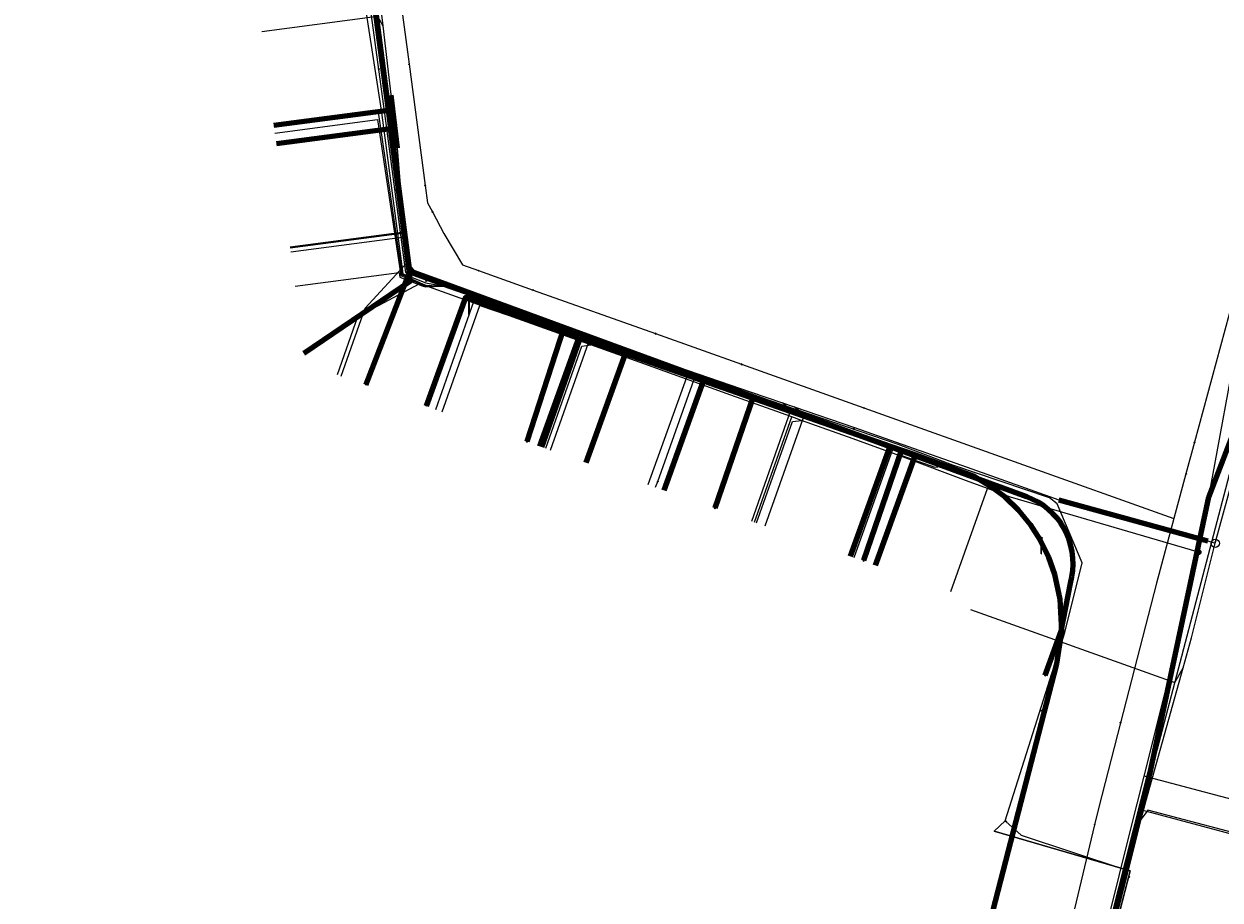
# Model space of a CAD drawing. Extents: x 152558 to 154479, y 462974 to 463683.
# Tile 72 of 256: x 152935 to 152993, y 463485 to 463527. Entities that reach past the tile are written whole.
import ezdxf
from ezdxf.enums import TextEntityAlignment as Align
from ezdxf.lldxf.tags import DXFTag

# ---------------------------------------------------------------- set-up
doc = ezdxf.new("R2010")
doc.units = 0
doc.header["$LTSCALE"] = 0.2
doc.layers.get('0').update_dxf_attribs({"linetype": 'CONTINUOUS'})
for name, color, linetype, lineweight in [('B-RO-KL-DATA_COAXIAAL_7_ZIGGO BV-G', 90, 'KL-DATA-N', 18), ('B-RO-KL-DATA_HULPSTUK_KPN BV-S', 90, 'CONTINUOUS', 25), ('B-RO-KL-DATA_HULPSTUK_REGGEFIBER OPERATOR BV-S', 90, 'CONTINUOUS', 25), ('B-RO-KL-DATA_KABELBED_KPN BV-G', 90, 'CONTINUOUS', 100), ('B-RO-KL-DATA_KABELBED_ZIGGO BV-G', 90, 'CONTINUOUS', 100), ('B-RO-KL-DATA_REGGEFIBER OPERATOR BV-G', 90, 'KL-DATA-N', 18), ('B-RO-KL-ET_LS_400 V_STEDIN NETBEHEER BV-G', 190, 'KL-LS-N', 18), ('B-RO-KL-ET_LS_GEMEENTE AMERSFOORT-S', 190, 'CONTINUOUS', 25), ('B-RO-KL-ET_LS_HULPSTUK_STEDIN NETBEHEER BV-S', 190, 'CONTINUOUS', 25), ('B-RO-KL-GAS_LD_HULPSTUK_STEDIN NETBEHEER BV-S', 50, 'CONTINUOUS', 25), ('B-RO-KL-GAS_LD_KOPER_22_0.1 BAR_STEDIN NETBEHEER BV-G', 50, 'KL-GAS-LD-N', 18), ('B-RO-KL-GAS_LD_MANTELBUIS_ASBESTCEMENT_124_STEDIN NETBEHEER BV-G', 50, 'CONTINUOUS', 100), ('B-RO-KL-GAS_LD_PE_32_0.1 BAR_STEDIN NETBEHEER BV-G', 50, 'KL-GAS-LD-N', 18), ('B-RO-KL-GAS_LD_PVC_63_0.1 BAR_STEDIN NETBEHEER BV-G', 50, 'KL-GAS-LD-N', 18), ('B-RO-KL-WATER_100_VITENS-G', 170, 'KL-WATER-N', 18), ('B-RO-KL-WATER_HULPSTUK_VITENS-S', 170, 'CONTINUOUS', 25)]:
    doc.layers.add(name, color=color, linetype=linetype, lineweight=lineweight)
doc.styles.add('NLCS-ISO', font='NLCS-ISO.ttf')
tags = doc.linetypes.add('KL-DATA-N', pattern='A,4,-1,[101,NLCS.SHX,S=0.5,R=0,X=0,Y=0],-1,4,-1,["D",Standard,S=1,R=0,X=-0.25,Y=-0.5],-1.5', length=12.5).pattern_tags.tags
tags[18] = DXFTag(74, 10)
tags = doc.linetypes.add('KL-GAS-LD-N', pattern='A,4,-1,[69,NLCS.SHX,S=0.5,R=0,X=0,Y=0],-1,4,-1,["L",Standard,S=1,R=0,X=0.25,Y=-0.5],-2', length=13).pattern_tags.tags
tags[18] = DXFTag(74, 10)
tags = doc.linetypes.add('KL-LS-N', pattern='A,4,-1,[103,NLCS.SHX,S=0.75,R=0,X=0,Y=0],-1,4,-1,["L",Standard,S=1,R=0,X=0,Y=-0.5],-2', length=13).pattern_tags.tags
tags[18] = DXFTag(74, 10)
doc.linetypes.add('KL-WATER-N', pattern='A,7,-0.5,[168,NLCS.SHX,S=0.75,R=0,X=0.75,Y=0],-2', length=9.5)

# ---------------------------------------------------------------- blocks, each defined once
blk = doc.blocks.new('SKL-WTB_HULP_T STUK-SO')
at = {"color": 0, "linetype": 'ByBlock', "lineweight": 18}
blk.add_circle((0, 0), 1, dxfattribs=at)
at = {"color": 0, "linetype": 'ByBlock', "lineweight": -2, "style": 'NLCS-ISO'}
blk.add_text('T', height=1, dxfattribs=at).set_placement((0, 0), align=Align.MIDDLE_CENTER)
at = {"color": 0, "linetype": 'ByBlock', "lineweight": 18, "style": 'NLCS-ISO', "flags": 1}
for tag, p in [('TYPE', (1.5, 0)), ('OMSCHRIJVING', (1.5, -3)), ('LABEL', (1.5, -1.5))]:
    blk.add_attdef(tag, p, '', height=1, dxfattribs=at)
blk = doc.blocks.new('SKL-WTB_HULP_MOF-SO')
at = {"linetype": 'ByBlock', "lineweight": 18}
h = blk.add_hatch(color=0, dxfattribs=at)
h.dxf.hatch_style = 1
h.paths.add_polyline_path([(-0.5625, 0, 1), (0.5625, 0, 1)])
at = {"color": 0, "linetype": 'ByBlock', "lineweight": 18}
blk.add_circle((0, 0), 0.5625, dxfattribs=at)
at = {"color": 0, "linetype": 'ByBlock', "lineweight": 18, "style": 'NLCS-ISO', "flags": 1}
for tag, p in [('TYPE', (1.5, 0)), ('OMSCHRIJVING', (1.5, -3)), ('LABEL', (1.5, -1.5))]:
    blk.add_attdef(tag, p, '', height=1, dxfattribs=at)
blk = doc.blocks.new('SKL-WTB_HULP_OVERIG-SO')
at = {"color": 0, "linetype": 'ByBlock', "lineweight": 18}
for points in [[(-0.14, 0.14), (0.14, -0.14)], [(0.14, 0.14), (-0.14, -0.14)]]:
    blk.add_lwpolyline(points, dxfattribs=at)
at = {"color": 0, "linetype": 'ByBlock', "lineweight": 18, "style": 'NLCS-ISO', "flags": 1}
for tag, p in [('TYPE', (1.5, 0)), ('OMSCHRIJVING', (1.5, -3)), ('LABEL', (1.5, -1.5))]:
    blk.add_attdef(tag, p, '', height=1, dxfattribs=at)
blk = doc.blocks.new('SKL-ET_LS_MAST-SO')
for p, q in [((-0.05, 2.07), (0.05, 2.07)), ((-0.05, -2), (0.05, -2))]:
    blk.add_line(p, q)
for points in [[(-0.18, 1.76), (-0.22, 1.76), (-0.22, 1.84), (-0.18, 1.84), (-0.18, 1.79)], [(-0.18, 1.49), (-0.22, 1.49), (-0.22, 1.57), (-0.18, 1.57), (-0.18, 1.52)], [(-0.18, 1.79), (-0.05, 1.79)], [(-0.18, 1.76), (-0.05, 1.76)], [(-0.18, 1.52), (-0.05, 1.52)], [(-0.18, 1.49), (-0.05, 1.49)], [(-0.05, -2), (-0.05, 2.07)], [(0.05, -2), (0.05, 2.07)], [(0.18, 1.92), (0.05, 1.92)], [(0.18, 1.89), (0.05, 1.89)], [(0.18, 1.66), (0.05, 1.66)], [(0.18, 1.63), (0.05, 1.63)], [(0.18, 1.39), (0.05, 1.39)], [(0.18, 1.36), (0.05, 1.36)], [(0.18, 1.89), (0.22, 1.89), (0.22, 1.97), (0.18, 1.97), (0.18, 1.92)], [(0.18, 1.63), (0.22, 1.63), (0.22, 1.71), (0.18, 1.71), (0.18, 1.66)], [(0.18, 1.36), (0.22, 1.36), (0.22, 1.44), (0.18, 1.44), (0.18, 1.39)]]:
    blk.add_lwpolyline(points)

msp = doc.modelspace()

# ---------------------------------------------------------------- linework, layer by layer
at = {"layer": 'B-RO-KL-DATA_COAXIAAL_7_ZIGGO BV-G', "flags": 128}
for points in [[(152956.789, 463567.475), (152957.082, 463565.14), (152957.239, 463563.89), (152957.5, 463561.807), (152958.617, 463552.911), (152948.493, 463551.579), (152948.59, 463550.839), (152949.391, 463544.751), (152949.483, 463544.057), (152949.88, 463541.037), (152950.831, 463533.81), (152950.909, 463533.215), (152952.253, 463523.001), (152946.696, 463522.269)], [(152946.818, 463521.377), (152951.525, 463521.997), (152952.37, 463522.108), (152952.253, 463523.001), (152950.909, 463533.215), (152950.831, 463533.81), (152949.88, 463541.037), (152949.483, 463544.057), (152949.391, 463544.751), (152948.59, 463550.839), (152948.493, 463551.579), (152958.617, 463552.911), (152957.5, 463561.807), (152957.239, 463563.89), (152957.082, 463565.14), (152956.789, 463567.475)], [(152948.155, 463511.186), (152953.344, 463514.71), (152952.37, 463522.108), (152952.253, 463523.001), (152950.909, 463533.215), (152950.831, 463533.81), (152949.88, 463541.037), (152949.483, 463544.057), (152949.391, 463544.751), (152948.59, 463550.839), (152948.493, 463551.579), (152958.617, 463552.911), (152957.5, 463561.807), (152957.239, 463563.89), (152957.082, 463565.14), (152956.789, 463567.475)], [(152954.099, 463508.607), (152956.007, 463513.895), (152961.538, 463511.959), (152963.803, 463511.167), (152967.594, 463509.84), (152976.667, 463506.665), (152977.894, 463506.235), (152980.355, 463505.374), (152980.756, 463505.192), (152981.134, 463504.967), (152981.52, 463504.737), (152981.877, 463504.465), (152982.239, 463504.189), (152982.566, 463503.873), (152982.896, 463503.555), (152983.187, 463503.201), (152983.477, 463502.847), (152983.725, 463502.461), (152983.971, 463502.078), (152984.171, 463501.67), (152984.368, 463501.267), (152984.519, 463500.843), (152984.666, 463500.429), (152984.772, 463499.999), (152984.925, 463499.22), (152985, 463498.429), (152984.997, 463497.635), (152984.914, 463496.845), (152984.754, 463496.067), (152984.253, 463494.126), (152977.688, 463468.717)], [(152959.624, 463506.653), (152961.538, 463511.959), (152963.803, 463511.167), (152967.594, 463509.84), (152976.667, 463506.665), (152977.894, 463506.235), (152980.355, 463505.374), (152980.756, 463505.192), (152981.134, 463504.967), (152981.52, 463504.737), (152981.877, 463504.465), (152982.239, 463504.189), (152982.566, 463503.873), (152982.896, 463503.555), (152983.187, 463503.201), (152983.477, 463502.847), (152983.725, 463502.461), (152983.971, 463502.078), (152984.171, 463501.67), (152984.368, 463501.267), (152984.519, 463500.843), (152984.666, 463500.429), (152984.772, 463499.999), (152984.925, 463499.22), (152985, 463498.429), (152984.997, 463497.635), (152984.914, 463496.845), (152984.754, 463496.067), (152984.253, 463494.126), (152977.688, 463468.717)], [(152977.688, 463468.717), (152984.253, 463494.126), (152984.754, 463496.067), (152984.914, 463496.845), (152984.997, 463497.635), (152985, 463498.429), (152984.925, 463499.22), (152984.772, 463499.999), (152984.666, 463500.429), (152984.519, 463500.843), (152984.368, 463501.267), (152984.171, 463501.67), (152983.971, 463502.078), (152983.725, 463502.461), (152983.477, 463502.847), (152983.187, 463503.201), (152982.896, 463503.555), (152982.566, 463503.873), (152982.239, 463504.189), (152981.877, 463504.465), (152981.52, 463504.737), (152981.134, 463504.967), (152980.756, 463505.192), (152980.355, 463505.374), (152977.894, 463506.235), (152976.667, 463506.665), (152967.594, 463509.84), (152963.803, 463511.167), (152961.888, 463505.858)], [(152977.688, 463468.717), (152984.253, 463494.126), (152984.754, 463496.067), (152984.914, 463496.845), (152984.997, 463497.635), (152985, 463498.429), (152984.925, 463499.22), (152984.772, 463499.999), (152984.666, 463500.429), (152984.519, 463500.843), (152984.368, 463501.267), (152984.171, 463501.67), (152983.971, 463502.078), (152983.725, 463502.461), (152983.477, 463502.847), (152983.187, 463503.201), (152982.896, 463503.555), (152982.566, 463503.873), (152982.239, 463504.189), (152981.877, 463504.465), (152981.52, 463504.737), (152981.134, 463504.967), (152980.756, 463505.192), (152980.355, 463505.374), (152977.894, 463506.235), (152976.667, 463506.665), (152967.594, 463509.84), (152965.674, 463504.519)], [(152977.688, 463468.717), (152984.253, 463494.126), (152984.754, 463496.067), (152984.914, 463496.845), (152984.997, 463497.635), (152985, 463498.429), (152984.925, 463499.22), (152984.772, 463499.999), (152984.666, 463500.429), (152984.519, 463500.843), (152984.368, 463501.267), (152984.171, 463501.67), (152983.971, 463502.078), (152983.725, 463502.461), (152983.477, 463502.847), (152983.187, 463503.201), (152982.896, 463503.555), (152982.566, 463503.873), (152982.239, 463504.189), (152981.877, 463504.465), (152981.52, 463504.737), (152981.134, 463504.967), (152980.756, 463505.192), (152980.355, 463505.374), (152977.894, 463506.235), (152976.667, 463506.665), (152976.252, 463505.512), (152974.737, 463501.309)], [(152975.962, 463500.876), (152977.894, 463506.235), (152980.355, 463505.374), (152980.756, 463505.192), (152981.134, 463504.967), (152981.52, 463504.737), (152981.877, 463504.465), (152982.239, 463504.189), (152982.566, 463503.873), (152982.896, 463503.555), (152983.187, 463503.201), (152983.477, 463502.847), (152983.725, 463502.461), (152983.971, 463502.078), (152984.171, 463501.67), (152984.368, 463501.267), (152984.519, 463500.843), (152984.666, 463500.429), (152984.772, 463499.999), (152984.925, 463499.22), (152985, 463498.429), (152984.997, 463497.635), (152984.914, 463496.845), (152984.754, 463496.067), (152984.253, 463494.126), (152977.688, 463468.717)]]:
    msp.add_lwpolyline(points, dxfattribs=at)
at = {"layer": 'B-RO-KL-DATA_KABELBED_KPN BV-G', "flags": 128}
for points in [[(152984.205, 463495.514), (152984.979, 463497.66), (152985.44, 463500), (152985.501, 463500.304), (152985.547, 463500.604), (152985.566, 463500.906), (152985.558, 463501.209), (152985.523, 463501.511), (152985.462, 463501.807), (152985.375, 463502.098), (152985.263, 463502.379), (152985.126, 463502.65), (152984.966, 463502.907), (152984.784, 463503.15), (152984.581, 463503.375), (152984.359, 463503.581), (152984.119, 463503.767), (152983.864, 463503.931), (152983.596, 463504.072), (152983.316, 463504.189), (152977.205, 463506.427), (152970.948, 463508.718), (152969.999, 463509.066), (152960.803, 463512.433), (152954.699, 463514.668), (152953.305, 463515.179), (152950.936, 463533.38)], [(152954.699, 463514.668), (152953.305, 463515.179), (152951.171, 463509.648)], [(152960.803, 463512.433), (152958.997, 463506.88)], [(152979.143, 463446.047), (152979.143, 463446.047), (152981.448, 463459.687), (152989.32, 463490.781), (152991.281, 463500), (152992.175, 463504.197), (152995.059, 463511.713)], [(152970.948, 463508.718), (152969.999, 463509.066), (152968.144, 463503.646)], [(152977.205, 463506.427), (152975.368, 463501.092)]]:
    msp.add_lwpolyline(points, dxfattribs=at)
at = {"layer": 'B-RO-KL-DATA_KABELBED_ZIGGO BV-G', "flags": 128}
for points in [[(152950.909, 463533.215), (152952.253, 463523.001)], [(152946.696, 463522.269), (152952.253, 463523.001)], [(152952.253, 463523.001), (152952.37, 463522.108)], [(152946.818, 463521.377), (152952.37, 463522.108)], [(152948.155, 463511.186), (152953.344, 463514.71), (152952.37, 463522.108)], [(152961.538, 463511.959), (152956.007, 463513.895), (152954.099, 463508.607)], [(152959.624, 463506.653), (152961.538, 463511.959)], [(152961.538, 463511.959), (152963.803, 463511.167)], [(152961.888, 463505.858), (152963.803, 463511.167)], [(152963.803, 463511.167), (152967.594, 463509.84)], [(152965.674, 463504.519), (152967.594, 463509.84)], [(152967.594, 463509.84), (152976.667, 463506.665)], [(152974.737, 463501.309), (152976.667, 463506.665)], [(152976.667, 463506.665), (152977.894, 463506.235)], [(152975.962, 463500.876), (152977.894, 463506.235)], [(152977.894, 463506.235), (152980.756, 463505.192), (152981.52, 463504.737), (152982.239, 463504.189), (152982.896, 463503.555), (152983.477, 463502.847), (152983.971, 463502.078), (152984.368, 463501.267), (152984.666, 463500.429), (152984.925, 463499.22), (152984.997, 463497.635), (152984.754, 463496.067), (152977.688, 463468.717)]]:
    msp.add_lwpolyline(points, dxfattribs=at)
at = {"layer": 'B-RO-KL-DATA_REGGEFIBER OPERATOR BV-G', "flags": 128}
for points in [[(152988.146, 463486.044), (152988.887, 463488.96), (152995.057, 463512.453), (153001.101, 463515.761), (153008.131, 463511.37), (153012.12, 463508.915), (153017.715, 463505.395), (153021.723, 463502.875), (153026.11, 463500.159), (153032.428, 463496.208), (153036.419, 463493.711), (153040.557, 463491.21), (153041.74, 463493.125), (153044.834, 463498.203), (153045.291, 463498.932), (153047.491, 463504.732), (153045.966, 463506.465), (153059.054, 463539.472), (153059.386, 463539.548), (153060.274, 463541.764), (153062.757, 463547.568), (153063.024, 463548.362), (153063.483, 463549.634), (153061.744, 463550.455), (153061.443, 463550.507)], [(152949.23, 463543.582), (152949.541, 463541.253), (152950.879, 463531.679), (152952.104, 463522.596), (152953.092, 463515.101), (152954.935, 463514.442), (152956.877, 463513.763), (152966.261, 463510.5), (152967.219, 463510.152)], [(152945.309, 463532.841), (152950.288, 463533.493), (152951.908, 463523), (152952.958, 463515.044), (152954.077, 463514.605), (152954.935, 463514.442)], [(152946.687, 463522.352), (152951.747, 463523.017), (152952.909, 463515.005), (152953.961, 463514.538), (152954.086, 463514.497), (152954.935, 463514.442)], [(152946.748, 463521.888), (152951.737, 463522.547), (152952.864, 463514.961), (152953.949, 463514.497), (152954.086, 463514.455), (152954.935, 463514.442)], [(152988.887, 463488.96), (152995.057, 463512.453), (153001.101, 463515.761), (153008.131, 463511.37)], [(152947.727, 463514.442), (152952.789, 463515.108), (152952.819, 463514.88), (152953.907, 463514.465), (152954.064, 463514.417), (152954.935, 463514.442)], [(152954.569, 463508.441), (152956.424, 463513.695), (152966.197, 463510.32), (152968.101, 463509.64), (152968.956, 463509.52)], [(152954.886, 463508.329), (152956.714, 463513.502), (152966.167, 463510.273), (152968.095, 463509.596), (152968.956, 463509.52)], [(152964.891, 463504.793), (152966.777, 463510.019), (152968.088, 463509.561), (152968.956, 463509.52)], [(152965.261, 463504.662), (152965.363, 463504.944), (152967.219, 463510.152)], [(152982.255, 463488.436), (152985.158, 463497.599), (152986.004, 463500.984), (152984.792, 463503.854), (152984.416, 463504.141), (152979.724, 463505.734), (152977.065, 463506.738), (152968.956, 463509.52), (152967.219, 463510.152)], [(152974.923, 463501.247), (152976.792, 463506.52), (152978.853, 463505.742), (152979.724, 463505.734)], [(152975.408, 463501.075), (152977.235, 463506.209), (152978.843, 463505.631), (152979.724, 463505.734)], [(152988.146, 463486.044), (152988.887, 463488.96)], [(152988.887, 463488.96), (152993.677, 463487.694)], [(152982.255, 463488.436), (152981.72, 463487.934), (152988.344, 463486.001), (152985.267, 463474.068), (152981.969, 463461.447), (152981.605, 463459.9), (152979.544, 463449.652), (152978.921, 463444.426), (152978.066, 463437.444), (152978.023, 463436.585), (152978.769, 463436.182), (152981.895, 463435.911), (152997.672, 463433.165), (152998.379, 463437.132), (152999.366, 463437.61), (153017.206, 463434.689), (153025.889, 463433.224), (153035.057, 463431.464), (153035.505, 463431.224), (153034.919, 463426.394), (153040.262, 463425.562), (153045.604, 463424.728), (153050.947, 463423.894), (153056.289, 463423.059), (153058.998, 463424.366), (153061.772, 463427.182), (153075.799, 463441.453), (153078.748, 463444.469), (153085.924, 463452.306), (153087.639, 463453.631), (153089.199, 463455.054), (153092.742, 463456.937)], [(152988.275, 463485.733), (152988.344, 463486.001), (152981.72, 463487.934), (152982.255, 463488.436)], [(152982.3, 463488.4), (152983.045, 463487.731), (152988.028, 463486.081), (152988.146, 463486.044)], [(152987.806, 463484.706), (152988.146, 463486.044)], [(152987.806, 463484.706), (152988.146, 463486.044)], [(152981.605, 463459.9), (152981.969, 463461.447), (152985.267, 463474.068), (152988.275, 463485.733)], [(152875.77, 463475.13), (152876.434, 463475.28), (152888.618, 463472.639), (152896.33, 463470.516), (152901.464, 463469.595), (152906.007, 463468.743), (152910.388, 463467.978), (152914.258, 463467.273), (152916.674, 463466.8), (152922.11, 463465.793), (152924.901, 463465.217), (152929.87, 463464.326), (152931.651, 463464.393), (152937.168, 463462.665), (152955.88, 463456.657), (152967.317, 463452.857), (152970.873, 463451.546), (152973.562, 463450.554), (152978.73, 463449.888), (152979.347, 463449.765), (152979.555, 463451.154), (152979.692, 463452.07), (152980.22, 463455.212), (152980.881, 463457.939), (152981.863, 463461.838), (152983.624, 463468.496), (152985.712, 463476.555), (152987.069, 463481.801), (152987.806, 463484.706)], [(152987.069, 463481.801), (152987.806, 463484.706)]]:
    msp.add_lwpolyline(points, dxfattribs=at)
at = {"layer": 'B-RO-KL-ET_LS_400 V_STEDIN NETBEHEER BV-G', "flags": 128}
for points in [[(152991.67, 463501.5), (152982.526, 463504.171), (152981.397, 463504.596), (152980.378, 463504.979), (152977.316, 463506.131), (152974.872, 463507.008), (152972.356, 463507.91), (152971.885, 463508.079), (152968.92, 463509.142), (152964.74, 463510.641), (152962.117, 463511.582), (152961.647, 463511.751), (152958.788, 463512.776), (152954.04, 463514.478), (152953.789, 463514.568), (152953.355, 463514.724), (152953.029, 463517.091), (152952.738, 463519.203), (152951.928, 463525.091), (152951.487, 463528.295), (152951.215, 463530.269), (152950.38, 463536.206), (152950.06, 463538.431), (152949.989, 463538.926), (152949.675, 463541.105), (152948.808, 463547.124), (152948.374, 463550.138), (152948.185, 463551.454), (152950.093, 463551.79), (152954.952, 463552.645), (152955.724, 463553.111), (152956.403, 463553.706), (152956.968, 463554.41), (152957.4, 463555.202), (152957.687, 463556.057), (152957.819, 463556.95), (152957.78, 463557.944), (152957.219, 463562.173), (152956.748, 463565.313), (152956.485, 463567.062), (152956.372, 463567.854), (152956.138, 463569.736)], [(152991.67, 463501.5), (152992.085, 463503.75), (152992.456, 463505.76), (152993.383, 463510.789), (153001, 463525.97)], [(152947.478, 463516.36), (152953.029, 463517.091)], [(152949.783, 463510.138), (152950.783, 463512.967), (152953.789, 463514.568)], [(152959.821, 463506.589), (152961.647, 463511.751)], [(152959.915, 463506.555), (152961.673, 463511.529), (152962.117, 463511.582)], [(152970.076, 463502.963), (152971.885, 463508.079)], [(152970.17, 463502.929), (152971.912, 463507.857), (152972.356, 463507.91)], [(152979.614, 463499.585), (152981.397, 463504.596)], [(152984.649, 463472.546), (152984.898, 463473.6), (152985.414, 463475.79), (152986.248, 463479.323), (152986.808, 463481.697), (152988.348, 463487.91), (152989.02, 463490.603), (152991.367, 463500), (152991.67, 463501.5)], [(152994.091, 463489.262), (152989.02, 463490.603)]]:
    msp.add_lwpolyline(points, dxfattribs=at)
at = {"layer": 'B-RO-KL-GAS_LD_KOPER_22_0.1 BAR_STEDIN NETBEHEER BV-G', "flags": 128}
msp.add_lwpolyline([(152993.695, 463487.764), (152989.2, 463488.952), (152988.884, 463488.519)], dxfattribs=at)
at = {"layer": 'B-RO-KL-GAS_LD_MANTELBUIS_ASBESTCEMENT_124_STEDIN NETBEHEER BV-G', "flags": 128}
for points in [[(152952.379, 463523.734), (152952.684, 463521.149)], [(152984.867, 463504.054), (152992.121, 463502.046)]]:
    msp.add_lwpolyline(points, dxfattribs=at)
at = {"layer": 'B-RO-KL-GAS_LD_PE_32_0.1 BAR_STEDIN NETBEHEER BV-G', "flags": 128}
for points in [[(152946.101, 463526.829), (152951.734, 463527.57), (152951.989, 463527.1)], [(152947.485, 463516.31), (152953.05, 463517.043)], [(152947.511, 463516.112), (152953.068, 463516.843)], [(152949.972, 463510.072), (152951.139, 463513.371), (152953.197, 463515.609)], [(152959.774, 463506.605), (152961.715, 463512.094)], [(152960.151, 463506.472), (152962.093, 463511.965)], [(152969.934, 463503.013), (152971.844, 463508.413), (152971.438, 463508.764)], [(152970.594, 463502.779), (152972.506, 463508.187), (152972.007, 463508.569)], [(152980.576, 463498.709), (152990.513, 463495.162), (152990.918, 463495.869)]]:
    msp.add_lwpolyline(points, dxfattribs=at)
at = {"layer": 'B-RO-KL-GAS_LD_PVC_63_0.1 BAR_STEDIN NETBEHEER BV-G', "flags": 128}
for points in [[(152955.005, 463587.42), (152956.243, 463574.606), (152956.728, 463570.138), (152956.968, 463567.933), (152957.076, 463566.939), (152957.314, 463564.906), (152958.383, 463555.969), (152958.374, 463555.792), (152955.015, 463552.723), (152954.875, 463552.614), (152951.875, 463552.193), (152950.956, 463552.064), (152948.763, 463551.763), (152948.968, 463550.114), (152949.078, 463549.222), (152949.363, 463546.925), (152950.042, 463541.454), (152950.349, 463538.974), (152950.374, 463538.774), (152950.71, 463536.126), (152951.218, 463532.38), (152951.448, 463530.975), (152951.534, 463530.449), (152951.768, 463529.019), (152951.897, 463527.895), (152951.989, 463527.1), (152952.245, 463524.876), (152952.683, 463521.148), (152952.86, 463519.174), (152952.893, 463518.801), (152953.05, 463517.043), (152953.068, 463516.843), (152953.163, 463515.782), (152953.197, 463515.609), (152953.294, 463515.46), (152953.512, 463515.192), (152953.899, 463514.983), (152954.042, 463514.878), (152954.213, 463514.833), (152958.96, 463513.099), (152961.715, 463512.094), (152962.093, 463511.965), (152964.203, 463511.242), (152969.914, 463509.286), (152971.438, 463508.764), (152972.007, 463508.569), (152974.933, 463507.567), (152980.421, 463505.631), (152984.867, 463504.054), (152992.121, 463502.046), (152992.479, 463501.933)], [(152992.479, 463501.933), (152993.343, 463505.064), (152994.422, 463508.649), (152994.87, 463510.262), (152995.529, 463511.444), (152996.487, 463513.036), (152998.754, 463516.559), (153000.761, 463517.029), (153007.334, 463512.849), (153007.814, 463512.544), (153011.552, 463510.167), (153012.4, 463509.638), (153018.105, 463506.081), (153018.676, 463505.725), (153021.65, 463503.821), (153023.829, 463502.419), (153027.53, 463500.038), (153028.248, 463499.607), (153028.626, 463499.38), (153032.225, 463497.217), (153032.666, 463496.952), (153037.915, 463493.798), (153038.893, 463493.21), (153039.532, 463492.826), (153042.46, 463490.989), (153042.858, 463490.739), (153049.057, 463486.849), (153049.33, 463486.678), (153051.312, 463485.434), (153055.769, 463482.59), (153056.399, 463482.187), (153057.158, 463481.703), (153058.839, 463480.631), (153063.62, 463477.58), (153064.093, 463477.279), (153064.767, 463476.849), (153067.215, 463475.31), (153071.415, 463472.687), (153072.922, 463471.746), (153073.855, 463471.163), (153074.606, 463470.694), (153076.036, 463469.755), (153077.291, 463468.93), (153080.489, 463466.83), (153083.722, 463464.706), (153086.21, 463462.745), (153087.945, 463461.317), (153088.178, 463461.126), (153088.825, 463460.593), (153091.755, 463457.63)], [(152979.716, 463449.903), (152979.977, 463451.634), (152979.99, 463451.721), (152980.302, 463453.793), (152980.68, 463455.724), (152981.439, 463459.488), (152981.727, 463460.891), (152982.488, 463463.9), (152982.69, 463464.694), (152983.89, 463469.238), (152983.931, 463469.393), (152985.658, 463475.938), (152985.765, 463476.345), (152986.534, 463479.258), (152987.093, 463481.46), (152987.122, 463481.574), (152988.253, 463486.031), (152988.884, 463488.519), (152989.099, 463489.366), (152990.918, 463495.869), (152991.326, 463497.327), (152992.479, 463501.933)]]:
    msp.add_lwpolyline(points, dxfattribs=at)
at = {"layer": 'B-RO-KL-WATER_100_VITENS-G', "flags": 128}
for points in [[(152961.288, 463552.149), (152960.314, 463551.999), (152952.225, 463550.575), (152951.294, 463550.411), (152950.115, 463548.875), (152950.251, 463547.857), (152950.332, 463547.245), (152951.136, 463541.219), (152951.792, 463536.306), (152952.578, 463530.411), (152953.268, 463525.236), (152954.054, 463519.341), (152954.166, 463518.502), (152954.408, 463518.051), (152954.966, 463517.012), (152955.863, 463515.482), (152956.653, 463515.2), (152959.3, 463514.256), (152965.256, 463512.133), (152969.438, 463510.642), (152975.394, 463508.518), (152990.469, 463503.142)], [(152999.284, 463526.649), (152995.261, 463520.864), (152991.471, 463506.847), (152991.056, 463505.311), (152990.469, 463503.142)], [(152990.469, 463503.142), (152989.619, 463499.999), (152987.872, 463493.205), (152986.816, 463489.097), (152986.612, 463488.242), (152985.148, 463482.114), (152983.739, 463476.212), (152982.275, 463470.084), (152980.865, 463464.182), (152979.401, 463458.054), (152978.443, 463454.044), (152978.027, 463452.304), (152977.908, 463451.033)]]:
    msp.add_lwpolyline(points, dxfattribs=at)

# ---------------------------------------------------------------- block references
at = {"layer": 'B-RO-KL-DATA_HULPSTUK_KPN BV-S', "xscale": 0.2, "yscale": 0.2, "zscale": 0.2}
for name, p in [('SKL-WTB_HULP_MOF-SO', (152954.699, 463514.669)), ('SKL-WTB_HULP_OVERIG-SO', (152954.699, 463514.668)), ('SKL-WTB_HULP_MOF-SO', (152960.803, 463512.433)), ('SKL-WTB_HULP_OVERIG-SO', (152960.803, 463512.433)), ('SKL-WTB_HULP_OVERIG-SO', (152951.171, 463509.648)), ('SKL-WTB_HULP_MOF-SO', (152970.948, 463508.718)), ('SKL-WTB_HULP_OVERIG-SO', (152970.948, 463508.718)), ('SKL-WTB_HULP_OVERIG-SO', (152958.997, 463506.88)), ('SKL-WTB_HULP_MOF-SO', (152977.205, 463506.427)), ('SKL-WTB_HULP_OVERIG-SO', (152977.205, 463506.427)), ('SKL-WTB_HULP_OVERIG-SO', (152968.144, 463503.646)), ('SKL-WTB_HULP_OVERIG-SO', (152975.368, 463501.092)), ('SKL-WTB_HULP_OVERIG-SO', (152984.205, 463495.514))]:
    msp.add_blockref(name, p, dxfattribs=at)
at = {"layer": 'B-RO-KL-DATA_HULPSTUK_REGGEFIBER OPERATOR BV-S', "xscale": 0.2, "yscale": 0.2, "zscale": 0.2}
for p in [(152951.8, 463525), (152952.6, 463519.1), (152954.1, 463514.7), (152958.8, 463513.1), (152964.8, 463511), (152969, 463509.5), (152974.9, 463507.5), (152965.36, 463504.94), (152984, 463493.8), (152982.3, 463488.4), (152988.3, 463485.7), (152987.806, 463484.706)]:
    msp.add_blockref('SKL-WTB_HULP_OVERIG-SO', p, dxfattribs=at)
at = {"layer": 'B-RO-KL-ET_LS_GEMEENTE AMERSFOORT-S', "xscale": 0.2, "yscale": 0.2, "zscale": 0.2}
for p in [(152956.191, 463513.457), (152984.025, 463501.819)]:
    msp.add_blockref('SKL-ET_LS_MAST-SO', p, dxfattribs=at)
at = {"layer": 'B-RO-KL-ET_LS_HULPSTUK_STEDIN NETBEHEER BV-S', "xscale": 0.2, "yscale": 0.2, "zscale": 0.2}
msp.add_blockref('SKL-WTB_HULP_MOF-SO', (152991.67, 463501.5), dxfattribs=at)
at = {"layer": 'B-RO-KL-GAS_LD_HULPSTUK_STEDIN NETBEHEER BV-S', "xscale": 0.2, "yscale": 0.2, "zscale": 0.2}
msp.add_blockref('SKL-WTB_HULP_T STUK-SO', (152992.479, 463501.933), dxfattribs=at)
at = {"layer": 'B-RO-KL-WATER_HULPSTUK_VITENS-S', "xscale": 0.2, "yscale": 0.2, "zscale": 0.2}
for p in [(152953.268, 463525.236), (152954.054, 463519.341), (152954.408, 463518.051), (152956.653, 463515.2), (152959.3, 463514.256), (152965.256, 463512.133), (152969.438, 463510.642), (152975.394, 463508.518), (152991.471, 463506.847), (152991.056, 463505.311), (152987.872, 463493.205), (152986.612, 463488.242)]:
    msp.add_blockref('SKL-WTB_HULP_OVERIG-SO', p, dxfattribs=at)

doc.saveas('drawing.dxf')
